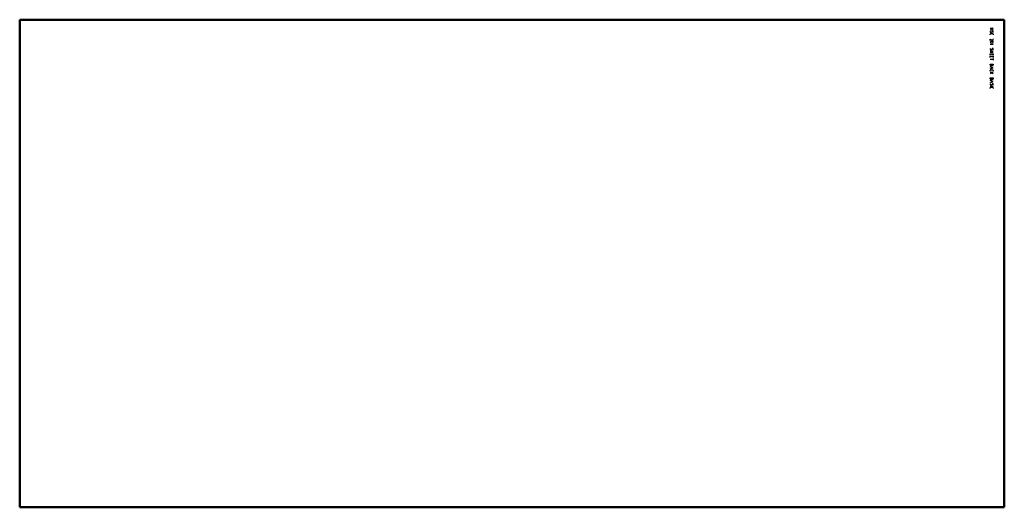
# Model space of a CAD drawing. Header units: millimetres. Extents: x 0 to 1980, y 0 to 980.
import ezdxf

# ---------------------------------------------------------------- set-up
doc = ezdxf.new("R2010")
doc.units = ezdxf.units.MM
doc.layers.add('IV_MARK_SURFACE', color=2, linetype='Continuous', lineweight=25)
doc.layers.add('IV_OUTER_PROFILE', color=7, linetype='Continuous', lineweight=50)

msp = doc.modelspace()

# ---------------------------------------------------------------- linework, layer by layer
at = {"layer": 'IV_MARK_SURFACE'}
for p, q in [((1951.8, 963.2), (1957.9, 963.2)), ((1957.9, 959.2), (1951.8, 959.2)), ((1951.8, 949.3), (1951.8, 950.7)), ((1953.2, 952.1), (1956.5, 952.1)), ((1957.9, 963.2), (1954.5, 961.2)), ((1954.5, 961.2), (1957.9, 959.2)), ((1954.5, 954.8), (1955.5, 956.5)), ((1957.9, 950.7), (1957.9, 949.3)), ((1951.8, 938.5), (1951.8, 941.2)), ((1951.8, 941.2), (1955.5, 938.8)), ((1956.5, 931.7), (1957.9, 930.4)), ((1957.9, 930.4), (1951.8, 930.4)), ((1951.8, 917.1), (1955.2, 917.1)), ((1955.2, 913.8), (1951.8, 913.8)), ((1951.8, 909), (1951.8, 911.7)), ((1951.8, 911.7), (1955.2, 911.7)), ((1954.5, 919.9), (1955.5, 921.6)), ((1955.2, 917.1), (1955.2, 913.8)), ((1955.2, 917.1), (1957.9, 917.1)), ((1957.9, 913.8), (1955.2, 913.8)), ((1955.2, 911.7), (1957.9, 911.7)), ((1955.2, 911.7), (1955.2, 909.7)), ((1957.9, 911.7), (1957.9, 909)), ((1951.8, 904.3), (1951.8, 907)), ((1951.8, 907), (1955.2, 907)), ((1951.8, 900.5), (1957.9, 900.5)), ((1955.2, 907), (1957.9, 907)), ((1955.2, 907), (1955.2, 904.9)), ((1957.9, 907), (1957.9, 904.3)), ((1957.9, 902.2), (1957.9, 900.5)), ((1957.9, 900.5), (1957.9, 898.8)), ((1951.8, 890.7), (1955.2, 890.7)), ((1951.8, 889), (1951.8, 890.7)), ((1957.9, 883.3), (1951.8, 885.3)), ((1951.8, 881.2), (1957.9, 883.3)), ((1951.8, 876.5), (1951.8, 877.8)), ((1951.8, 874.4), (1954.5, 874.4)), ((1955.5, 873.4), (1951.8, 871.1)), ((1953.2, 879.2), (1956.5, 879.2)), ((1953.5, 884.6), (1953.5, 881.9)), ((1954.5, 874.4), (1957.9, 874.4)), ((1955.5, 873.4), (1954.5, 874.4)), ((1955.2, 890.7), (1957.9, 890.7)), ((1955.2, 889), (1955.2, 890.7)), ((1957.9, 871.1), (1955.5, 873.4)), ((1957.9, 890.7), (1957.9, 889)), ((1957.9, 877.8), (1957.9, 876.5)), ((1951.8, 861.2), (1951.8, 862.9)), ((1951.8, 862.9), (1955.2, 862.9)), ((1957.9, 855.5), (1951.8, 857.5)), ((1951.8, 853.4), (1957.9, 855.5)), ((1953.5, 856.8), (1953.5, 854.1)), ((1955.2, 862.9), (1957.9, 862.9)), ((1955.2, 861.2), (1955.2, 862.9)), ((1957.9, 862.9), (1957.9, 861.2)), ((1951.8, 846.3), (1957.9, 846.3)), ((1951.8, 841.6), (1951.8, 842.9)), ((1953.2, 844.3), (1956.5, 844.3)), ((1954.5, 849), (1955.5, 850.7)), ((1957.9, 842.9), (1957.9, 841.6))]:
    msp.add_line(p, q, dxfattribs=at)
for centre, radius, start, end in [((1954, 955.9), 2.28, 146.4174, 190.9627), ((1953.3, 955.5), 1.46, 182.3685, 329.559), ((1953.2, 950.7), 1.36, 90, 180), ((1956.7, 955.8), 1.35, 49.6263, 149.2984), ((1956.5, 950.7), 1.36, 0, 90), ((1955, 955.4), 2.86, 331.7153, 28.2847), ((1952.9, 935.1), 1.1, 113.0373, 246.9627), ((1954.8, 927.9), 8.54, 73.8661, 106.1339), ((1954.8, 942.3), 8.54, 253.8661, 286.1339), ((1956.6, 940.3), 1.84, 233.6911, 278.2364), ((1956.5, 939.9), 1.41, 286.4047, 73.5953), ((1956.8, 935.1), 1.1, 292.4119, 67.5881), ((1954, 921), 2.28, 146.4174, 190.9627), ((1953.3, 920.6), 1.46, 182.3685, 329.559), ((1956.7, 920.9), 1.35, 49.6263, 149.2984), ((1955, 920.5), 2.86, 331.7153, 28.2847), ((1953.5, 889), 1.69, 180, 0), ((1953.2, 877.8), 1.36, 90, 180), ((1956.5, 889), 1.36, 180, 0), ((1956.5, 877.8), 1.36, 0, 90), ((1953.5, 861.2), 1.69, 180, 0), ((1956.5, 861.2), 1.36, 180, 0), ((1954, 850.1), 2.28, 146.4174, 190.9627), ((1953.3, 849.8), 1.46, 182.3685, 329.559), ((1953.2, 842.9), 1.36, 90, 180), ((1956.7, 850), 1.35, 49.6263, 149.2984), ((1956.5, 842.9), 1.36, 0, 90), ((1955, 849.7), 2.86, 331.7153, 28.2847)]:
    msp.add_arc(centre, radius, start, end, dxfattribs=at)
at = {"layer": 'IV_OUTER_PROFILE'}
for p, q in [((0, 980), (0, 0)), ((1980, 980), (0, 980)), ((1980, 980), (1980, 0)), ((0, 0), (1980, 0))]:
    msp.add_line(p, q, dxfattribs=at)

doc.saveas('drawing.dxf')
